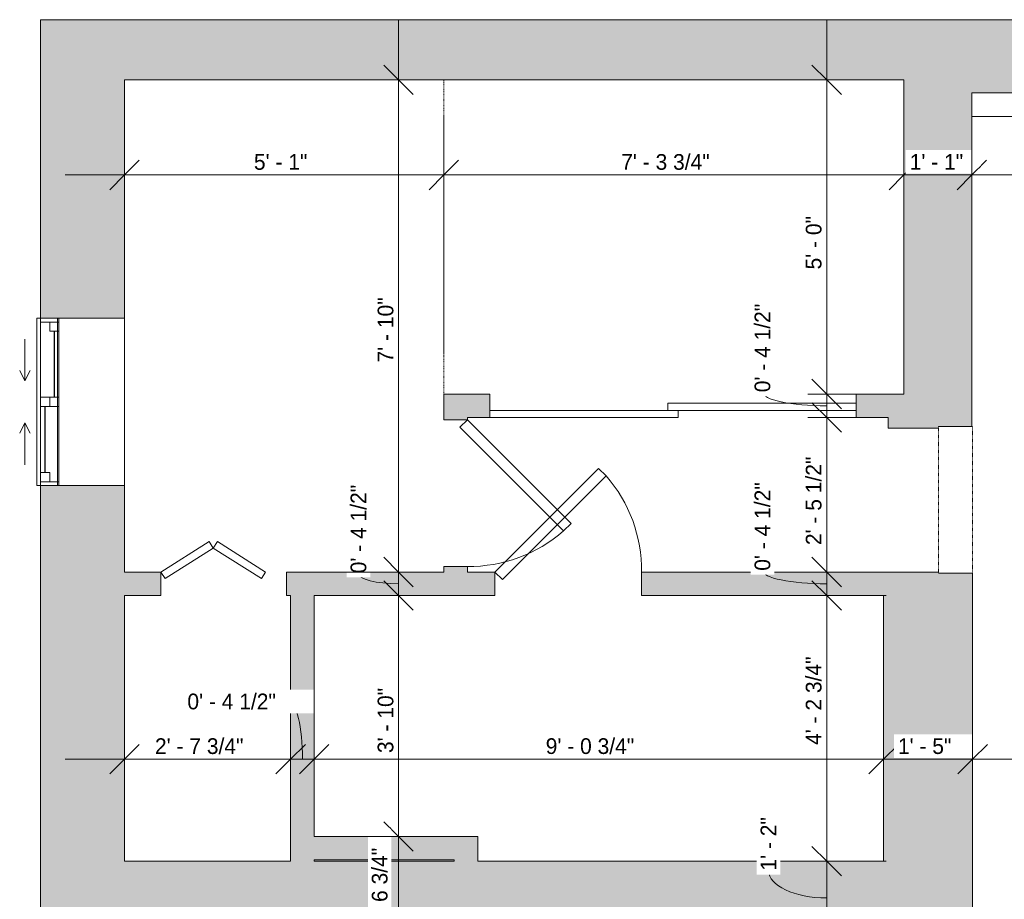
# Model space of a CAD drawing. Header units: inches. Extents: x -243 to 82, y -133 to 252.
# Tile 2 of 3: x -243 to -54, y 83 to 252. Entities that reach past the tile are written whole.
import ezdxf

# ---------------------------------------------------------------- set-up
doc = ezdxf.new("R2010")
doc.units = ezdxf.units.IN
doc.header["$MEASUREMENT"] = 0
doc.linetypes.add('Dash', pattern=[0.23622, 0.11811, -0.11811])
doc.linetypes.add('Overhead', pattern=[0.15625, 0.09375, -0.0625])
for name, color, linetype, lineweight in [('A-ANNO-DIMS', 211, 'Continuous', 9), ('A-ANNO-DIMS-96', 211, 'Continuous', 9), ('A-AREA', 32, 'Continuous', 9), ('A-DETL', 90, 'Continuous', 18), ('A-DETL-GENF', 92, 'Continuous', 9), ('A-DETL-MEDM', 33, 'Continuous', 9), ('A-DOOR', 31, 'Continuous', 9), ('A-GLAZ', 151, 'Continuous', 9), ('A-WALL', 90, 'Continuous', 9), ('A-WALL-PATT', 111, 'Continuous', 9)]:
    doc.layers.add(name, color=color, linetype=linetype, lineweight=lineweight)
doc.styles.add('Inter', font='txt', dxfattribs={"height": 3})
doc.dimstyles.new('Linear_-_1_32__Inter__Imperial__SMALL', dxfattribs={"dimscale": 12, "dimtxt": 3.974399, "dimasz": 0.46875, "dimexe": 0.944882, "dimexo": 0.629921, "dimgap": 0, "dimtad": 1, "dimrnd": 0.25, "dimzin": 1, "dimdsep": 46, "dimlunit": 4, "dimtxsty": 'Inter', "dimblk1": 'OBLIQUE', "dimblk2": 'OBLIQUE', "dimsah": 1, "dimcen": 0.09, "dimdle": 0.944882, "dimazin": 0, "dimtfac": 1, "dimtdec": 4, "dimtix": 1, "dimtmove": 0, "dimatfit": 3, "dimfxl": 1, "dimtvp": 1, "dimtfill": 1, "dimfrac": 2, "dimtolj": 1, "dimtzin": 0, "dimarcsym": 2})
doc.dimstyles.new('Linear_-_1_32__Inter__Imperial__SMALL_1', dxfattribs={"dimscale": 12, "dimtxt": 3.974399, "dimasz": 0.46875, "dimexe": 0.944882, "dimexo": 0.629921, "dimgap": 0, "dimtad": 1, "dimrnd": 0.25, "dimzin": 1, "dimdsep": 46, "dimlunit": 4, "dimtxsty": 'Inter', "dimblk1": 'OBLIQUE', "dimblk2": 'OBLIQUE', "dimsah": 1, "dimcen": 0.09, "dimdle": 0.944882, "dimazin": 0, "dimtfac": 1, "dimtdec": 4, "dimtix": 1, "dimtmove": 1, "dimatfit": 3, "dimfxl": 1, "dimtvp": 1, "dimtfill": 1, "dimfrac": 2, "dimtolj": 1, "dimtzin": 0, "dimarcsym": 2})
doc.dimstyles.new('Linear_-_1_32__Inter__Imperial__SMALL_2', dxfattribs={"dimscale": 12, "dimtxt": 3.974399, "dimasz": 0.46875, "dimexe": 0.944882, "dimexo": 0.629921, "dimgap": 0, "dimtad": 1, "dimrnd": 0.25, "dimzin": 1, "dimdsep": 46, "dimlunit": 4, "dimtxsty": 'Inter', "dimblk1": 'OBLIQUE', "dimblk2": 'OBLIQUE', "dimsah": 1, "dimcen": 0.09, "dimdle": 0.944882, "dimazin": 0, "dimtfac": 1, "dimtdec": 4, "dimtix": 1, "dimtmove": 2, "dimatfit": 3, "dimfxl": 1, "dimtvp": 1, "dimtfill": 1, "dimfrac": 2, "dimtolj": 1, "dimtzin": 0, "dimarcsym": 2})

# ---------------------------------------------------------------- blocks, each defined once
blk = doc.blocks.new('Planitar - Single Door_Flush Panel - 2_-4_ x 6_-8_ _45-3089646-101_1 - Basement DIM')
at = {"layer": 'A-DOOR', "lineweight": 18}
for p, q in [((12.58, -0.83), (-7.22, -20.63)), ((14, -2.25), (12.58, -0.83)), ((14, -2.25), (-5.8, -22.05)), ((-5.8, -22.05), (-7.22, -20.63))]:
    blk.add_line(p, q, dxfattribs=at)
at = {"layer": 'A-DOOR'}
blk.add_arc((13.46, -2.55), 27.46, 179.3828, 221.1649, dxfattribs=at)
blk = doc.blocks.new('Planitar - Double Sliding Door_Flush Panel - 5_-10_ x 6_-8_-3194229-101_1 - Basement DIM')
at = {"layer": 'A-DOOR', "lineweight": 18}
for p, q in [((-1, 0.63), (35, 0.63)), ((-1, -0.75), (-1, 0.63)), ((35, 0.63), (35, -0.75)), ((-35, -0.75), (1, -0.75)), ((-35, -2.12), (-35, -0.75)), ((35, -0.75), (-1, -0.75)), ((1, -0.75), (1, -2.12)), ((1, -2.12), (-35, -2.12))]:
    blk.add_line(p, q, dxfattribs=at)
blk = doc.blocks.new('Planitar - Fold Door - 2_-0_ x 6_-8_-3088876-101_1 - Basement DIM')
at = {"layer": 'A-DOOR', "lineweight": 18}
for p, q in [((-7.19, -0.98), (-8, -2.25)), ((2, -6.82), (-7.19, -0.98)), ((2, -6.82), (11.19, -0.98)), ((11.19, -0.98), (12, -2.25)), ((-8, -2.25), (1.2, -8.09)), ((12, -2.25), (2.8, -8.09)), ((1.2, -8.09), (2, -6.82)), ((2.8, -8.09), (2, -6.82))]:
    blk.add_line(p, q, dxfattribs=at)
blk = doc.blocks.new('Planitar - Opening - 2_-4_ x 6_-8_-3089504-101_1 - Basement DIM')
at = {"layer": 'A-DETL-GENF', "linetype": 'Overhead'}
for p, q in [((13.68, 3.25), (-14.32, 3.25)), ((-14.32, -3.25), (13.68, -3.25))]:
    blk.add_line(p, q, dxfattribs=at)
at = {"layer": 'A-DETL-MEDM'}
for p, q in [((-14.32, 3.25), (-14.32, -3.25)), ((13.68, -3.25), (13.68, 3.25))]:
    blk.add_line(p, q, dxfattribs=at)
blk = doc.blocks.new('Planitar-Sliding-Double - 60_ x 48_-3165652-101_1 - Basement DIM')
at = {"layer": 'A-GLAZ'}
for p, q in [((-16, 4.6), (-16, 8.6)), ((-16, 8.6), (16, 8.6)), ((16, 4.6), (16, 8.6)), ((16, 4.6), (-16, 4.6)), ((-16, 4.6), (-16, -8.15)), ((16, 4.6), (-16, 4.6)), ((16, -8.15), (16, 4.6)), ((-16, -8.15), (16, -8.15))]:
    blk.add_line(p, q, dxfattribs=at)
blk = doc.blocks.new('Plan-Double-Sliding - Plan-Double-Sliding-3157604-101_1 - Basement DIM')
at = {"layer": 'A-GLAZ'}
for p, q in [((-4, 3.34375), (-6, 4.34375)), ((4, 3.34375), (6, 4.34375)), ((-4, 3.34375), (-12, 3.34375)), ((-4, 3.34375), (-6, 2.34375)), ((4, 3.34375), (6, 2.34375)), ((4, 3.34375), (12, 3.34375)), ((16, 0.34375), (-16, 0.34375)), ((-13.5, 0.34375), (-0.875, 0.34375)), ((0.875, 0.34375), (15.25, 0.34375)), ((-15.25, -3.15625), (-0.875, -3.15625)), ((0.875, -3.15625), (13.5, -3.15625)), ((-16, -15.65625), (16, -15.65625))]:
    blk.add_line(p, q, dxfattribs=at)
at = {"layer": 'A-GLAZ', "lineweight": 18}
for p, q in [((-16, 0.34375), (-16, -15.65625)), ((-16, 0.34375), (-13.5, 0.34375)), ((-15.25, 0.34375), (-15.25, -3.15625)), ((-13.5, 0.34375), (-13.5, -1.40625)), ((-0.875, -3.15625), (-0.875, 0.34375)), ((-0.875, 0.34375), (0.875, 0.34375)), ((0.875, 0.34375), (0.875, -3.15625)), ((15.25, 0.34375), (16, 0.34375)), ((15.25, 0.34375), (15.25, -3.15625)), ((16, -15.65625), (16, 0.34375)), ((-13.5, -1.40625), (-15.25, -1.40625)), ((0.875, -1.40625), (-0.875, -1.40625)), ((13.5, -1.40625), (13.5, -3.15625)), ((15.25, -1.40625), (13.5, -1.40625)), ((-16, -3.15625), (-15.25, -3.15625)), ((-0.875, -3.15625), (0.875, -3.15625)), ((13.5, -3.15625), (16, -3.15625))]:
    blk.add_line(p, q, dxfattribs=at)
at = {"layer": 'A-GLAZ', "lineweight": 25}
for p, q in [((-13.5, -0.53125), (-0.875, -0.53125)), ((0.875, -2.28125), (13.5, -2.28125))]:
    blk.add_line(p, q, dxfattribs=at)
blk = doc.blocks.new('DIMBLOCK1-101_1 - Basement DIM')
at = {"layer": 'A-ANNO-DIMS-96'}
for p, q in [((-88.41, 251.34), (-88.41, 180)), ((-92, 240), (-77.08, 240)), ((-88.41, 240), (-92, 240)), ((-92, 180), (-77.08, 180)), ((-88.41, 180), (-92, 180))]:
    blk.add_line(p, q, dxfattribs=at)
at = {"layer": 'A-ANNO-DIMS-96', "lineweight": 35}
for p, q in [((-88.41, 240), (-91.23, 242.81)), ((-88.41, 240), (-85.6, 237.19)), ((-88.41, 180), (-91.23, 182.81)), ((-88.41, 180), (-85.6, 177.19))]:
    blk.add_line(p, q, dxfattribs=at)
at = {"layer": 'A-ANNO-DIMS-96', "color": 0, "insert": (-92.41, 203.79), "char_height": 3, "width": 14.904, "attachment_point": 1, "rotation": 90, "line_spacing_factor": 0.9936, "style": 'Inter', "bg_fill": 3, "box_fill_scale": 1.25, "bg_fill_color": 256, "bg_fill_true_color": 13158600, "bg_fill_transparency": 0}
blk.add_mtext('5\' - 0"', dxfattribs=at)
blk = doc.blocks.new('_Oblique')
at = {"color": 0, "linetype": 'ByBlock', "lineweight": -2}
blk.add_line((-0.5, -0.5), (0.5, 0.5), dxfattribs=at)
blk = doc.blocks.new('DIMBLOCK2-101_1 - Basement DIM')
at = {"layer": 'A-ANNO-DIMS-96', "lineweight": 35}
for p, q in [((-88.41, 180), (-91.23, 182.81)), ((-88.41, 180), (-85.6, 177.19)), ((-88.41, 175.5), (-91.23, 178.31)), ((-88.41, 175.5), (-85.6, 172.69))]:
    blk.add_line(p, q, dxfattribs=at)
at = {"layer": 'A-ANNO-DIMS-96'}
for p, q in [((-92, 180), (-77.08, 180)), ((-88.41, 180), (-92, 180)), ((-88.41, 180), (-88.41, 175.5)), ((-92, 175.5), (-77.08, 175.5)), ((-88.41, 175.5), (-92, 175.5))]:
    blk.add_line(p, q, dxfattribs=at)
blk.add_ellipse((-88.41, 180.33), major_axis=(-12.27, 0), ratio=0.210742, start_param=0, end_param=1.570796, dxfattribs=at)
at = {"layer": 'A-ANNO-DIMS-96', "color": 0, "insert": (-102.19, 180.33), "char_height": 3, "width": 23.3695, "attachment_point": 1, "rotation": 90, "line_spacing_factor": 0.9936, "style": 'Inter', "bg_fill": 3, "box_fill_scale": 1.25, "bg_fill_color": 256, "bg_fill_true_color": 13158600, "bg_fill_transparency": 0}
blk.add_mtext('0\' - 4 1/2"', dxfattribs=at)
blk = doc.blocks.new('DIMBLOCK3-101_1 - Basement DIM')
at = {"layer": 'A-ANNO-DIMS-96', "lineweight": 35}
for p, q in [((-88.41, 175.5), (-91.23, 178.31)), ((-88.41, 175.5), (-85.6, 172.69)), ((-88.41, 146), (-91.23, 148.81)), ((-88.41, 146), (-85.6, 143.19))]:
    blk.add_line(p, q, dxfattribs=at)
at = {"layer": 'A-ANNO-DIMS-96'}
for p, q in [((-92, 175.5), (-77.08, 175.5)), ((-88.41, 175.5), (-92, 175.5)), ((-88.41, 175.5), (-88.41, 146)), ((-92, 146), (-77.08, 146)), ((-88.41, 146), (-92, 146))]:
    blk.add_line(p, q, dxfattribs=at)
at = {"layer": 'A-ANNO-DIMS-96', "color": 0, "insert": (-92.41, 151.14), "char_height": 3, "width": 23.0714, "attachment_point": 1, "rotation": 90, "line_spacing_factor": 0.9936, "style": 'Inter', "bg_fill": 3, "box_fill_scale": 1.25, "bg_fill_color": 256, "bg_fill_true_color": 13158600, "bg_fill_transparency": 0}
blk.add_mtext('2\' - 5 1/2"', dxfattribs=at)
blk = doc.blocks.new('DIMBLOCK4-101_1 - Basement DIM')
at = {"layer": 'A-ANNO-DIMS-96', "lineweight": 35}
for p, q in [((-88.41, 146), (-91.23, 148.81)), ((-88.41, 146), (-85.6, 143.19)), ((-88.41, 141.5), (-91.23, 144.31)), ((-88.41, 141.5), (-85.6, 138.69))]:
    blk.add_line(p, q, dxfattribs=at)
at = {"layer": 'A-ANNO-DIMS-96'}
for p, q in [((-92, 146), (-77.08, 146)), ((-88.41, 146), (-92, 146)), ((-88.41, 146), (-88.41, 141.5)), ((-92, 141.5), (-77.08, 141.5)), ((-88.41, 141.5), (-92, 141.5))]:
    blk.add_line(p, q, dxfattribs=at)
blk.add_ellipse((-88.41, 146.24), major_axis=(-12.27, 0), ratio=0.202805, start_param=0, end_param=1.570796, dxfattribs=at)
at = {"layer": 'A-ANNO-DIMS-96', "color": 0, "insert": (-102.19, 146.24), "char_height": 3, "width": 23.3695, "attachment_point": 1, "rotation": 90, "line_spacing_factor": 0.9936, "style": 'Inter', "bg_fill": 3, "box_fill_scale": 1.25, "bg_fill_color": 256, "bg_fill_true_color": 13158600, "bg_fill_transparency": 0}
blk.add_mtext('0\' - 4 1/2"', dxfattribs=at)
blk = doc.blocks.new('DIMBLOCK5-101_1 - Basement DIM')
at = {"layer": 'A-ANNO-DIMS-96', "lineweight": 35}
for p, q in [((-88.41, 141.5), (-91.23, 144.31)), ((-88.41, 141.5), (-85.6, 138.69)), ((-88.41, 90.75), (-91.23, 93.56)), ((-88.41, 90.75), (-85.6, 87.94))]:
    blk.add_line(p, q, dxfattribs=at)
at = {"layer": 'A-ANNO-DIMS-96'}
for p, q in [((-92, 141.5), (-77.08, 141.5)), ((-88.41, 141.5), (-92, 141.5)), ((-88.41, 141.5), (-88.41, 90.75)), ((-92, 90.75), (-77.08, 90.75)), ((-88.41, 90.75), (-92, 90.75))]:
    blk.add_line(p, q, dxfattribs=at)
at = {"layer": 'A-ANNO-DIMS-96', "color": 0, "insert": (-92.41, 112.96), "char_height": 3, "width": 24.5022, "attachment_point": 1, "rotation": 90, "line_spacing_factor": 0.9936, "style": 'Inter', "bg_fill": 3, "box_fill_scale": 1.25, "bg_fill_color": 256, "bg_fill_true_color": 13158600, "bg_fill_transparency": 0}
blk.add_mtext('4\' - 2 3/4"', dxfattribs=at)
blk = doc.blocks.new('DIMBLOCK6-101_1 - Basement DIM')
at = {"layer": 'A-ANNO-DIMS-96', "lineweight": 35}
for p, q in [((-88.41, 90.75), (-91.23, 93.56)), ((-88.41, 90.75), (-85.6, 87.94)), ((-88.41, 76.75), (-91.23, 79.56)), ((-88.41, 76.75), (-85.6, 73.94))]:
    blk.add_line(p, q, dxfattribs=at)
at = {"layer": 'A-ANNO-DIMS-96'}
for p, q in [((-92, 90.75), (-77.08, 90.75)), ((-88.41, 90.75), (-92, 90.75)), ((-88.41, 90.75), (-88.41, 76.75)), ((-92, 76.75), (-77.08, 76.75)), ((-88.41, 76.75), (-92, 76.75))]:
    blk.add_line(p, q, dxfattribs=at)
blk.add_ellipse((-88.41, 88.96), major_axis=(-11.11, 0), ratio=0.469087, start_param=0, end_param=1.570796, dxfattribs=at)
at = {"layer": 'A-ANNO-DIMS-96', "color": 0, "insert": (-101.04, 88.96), "char_height": 3, "width": 13.8905, "attachment_point": 1, "rotation": 90, "line_spacing_factor": 0.9936, "style": 'Inter', "bg_fill": 3, "box_fill_scale": 1.25, "bg_fill_color": 256, "bg_fill_true_color": 13158600, "bg_fill_transparency": 0}
blk.add_mtext('1\' - 2"', dxfattribs=at)
blk = doc.blocks.new('DIMBLOCK11-101_1 - Basement DIM')
at = {"layer": 'A-ANNO-DIMS-96', "lineweight": 35}
for p, q in [((-170.19, 95.5), (-173, 98.31)), ((-170.19, 95.5), (-167.37, 92.69)), ((-170.19, 76.75), (-173, 79.56)), ((-170.19, 76.75), (-167.37, 73.94))]:
    blk.add_line(p, q, dxfattribs=at)
at = {"layer": 'A-ANNO-DIMS-96'}
for p, q in [((-166.6, 95.5), (-181.52, 95.5)), ((-170.19, 76.75), (-170.19, 95.5)), ((-170.19, 95.5), (-166.6, 95.5)), ((-166.6, 76.75), (-181.52, 76.75)), ((-170.19, 76.75), (-166.6, 76.75))]:
    blk.add_line(p, q, dxfattribs=at)
at = {"layer": 'A-ANNO-DIMS-96', "color": 0, "insert": (-175.3, 76.41), "char_height": 3, "width": 23.3099, "attachment_point": 1, "rotation": 90, "line_spacing_factor": 0.9936, "style": 'Inter', "bg_fill": 3, "box_fill_scale": 1.25, "bg_fill_color": 256, "bg_fill_true_color": 13158600, "bg_fill_transparency": 0}
blk.add_mtext('1\' - 6 3/4"', dxfattribs=at)
blk = doc.blocks.new('DIMBLOCK12-101_1 - Basement DIM')
at = {"layer": 'A-ANNO-DIMS-96', "lineweight": 35}
for p, q in [((-170.19, 141.5), (-173, 144.31)), ((-170.19, 141.5), (-167.37, 138.69)), ((-170.19, 95.5), (-173, 98.31)), ((-170.19, 95.5), (-167.37, 92.69))]:
    blk.add_line(p, q, dxfattribs=at)
at = {"layer": 'A-ANNO-DIMS-96'}
for p, q in [((-166.6, 141.5), (-181.52, 141.5)), ((-170.19, 95.5), (-170.19, 141.5)), ((-170.19, 141.5), (-166.6, 141.5)), ((-166.6, 95.5), (-181.52, 95.5)), ((-170.19, 95.5), (-166.6, 95.5))]:
    blk.add_line(p, q, dxfattribs=at)
at = {"layer": 'A-ANNO-DIMS-96', "color": 0, "insert": (-174.18, 111.42), "char_height": 3, "width": 16.9906, "attachment_point": 1, "rotation": 90, "line_spacing_factor": 0.9936, "style": 'Inter', "bg_fill": 3, "box_fill_scale": 1.25, "bg_fill_color": 256, "bg_fill_true_color": 13158600, "bg_fill_transparency": 0}
blk.add_mtext('3\' - 10"', dxfattribs=at)
blk = doc.blocks.new('DIMBLOCK13-101_1 - Basement DIM')
at = {"layer": 'A-ANNO-DIMS-96', "lineweight": 35}
for p, q in [((-170.19, 146), (-173, 148.81)), ((-170.19, 146), (-167.37, 143.19)), ((-170.19, 141.5), (-173, 144.31)), ((-170.19, 141.5), (-167.37, 138.69))]:
    blk.add_line(p, q, dxfattribs=at)
at = {"layer": 'A-ANNO-DIMS-96'}
for p, q in [((-166.6, 146), (-181.52, 146)), ((-170.19, 141.5), (-170.19, 146)), ((-170.19, 146), (-166.6, 146)), ((-166.6, 141.5), (-181.52, 141.5)), ((-170.19, 141.5), (-166.6, 141.5))]:
    blk.add_line(p, q, dxfattribs=at)
blk.add_ellipse((-170.19, 145.75), major_axis=(-7.65, 0), ratio=0.26176, start_param=0, end_param=1.570796, dxfattribs=at)
at = {"layer": 'A-ANNO-DIMS-96', "color": 0, "insert": (-179.35, 145.75), "char_height": 3, "width": 23.3695, "attachment_point": 1, "rotation": 90, "line_spacing_factor": 0.9936, "style": 'Inter', "bg_fill": 3, "box_fill_scale": 1.25, "bg_fill_color": 256, "bg_fill_true_color": 13158600, "bg_fill_transparency": 0}
blk.add_mtext('0\' - 4 1/2"', dxfattribs=at)
blk = doc.blocks.new('DIMBLOCK14-101_1 - Basement DIM')
at = {"layer": 'A-ANNO-DIMS-96'}
for p, q in [((-170.19, 146), (-170.19, 251.34)), ((-166.6, 240), (-181.52, 240)), ((-170.19, 240), (-166.6, 240)), ((-166.6, 146), (-181.52, 146)), ((-170.19, 146), (-166.6, 146))]:
    blk.add_line(p, q, dxfattribs=at)
at = {"layer": 'A-ANNO-DIMS-96', "lineweight": 35}
for p, q in [((-170.19, 240), (-173, 242.81)), ((-170.19, 240), (-167.37, 237.19)), ((-170.19, 146), (-173, 148.81)), ((-170.19, 146), (-167.37, 143.19))]:
    blk.add_line(p, q, dxfattribs=at)
at = {"layer": 'A-ANNO-DIMS-96', "color": 0, "insert": (-174.18, 186.02), "char_height": 3, "width": 16.7521, "attachment_point": 1, "rotation": 90, "line_spacing_factor": 0.9936, "style": 'Inter', "bg_fill": 3, "box_fill_scale": 1.25, "bg_fill_color": 256, "bg_fill_true_color": 13158600, "bg_fill_transparency": 0}
blk.add_mtext('7\' - 10"', dxfattribs=at)
blk = doc.blocks.new('DIMBLOCK15-101_1 - Basement DIM')
at = {"layer": 'A-ANNO-DIMS-96'}
for p, q in [((-222.55, 106.67), (-222.55, 121.59)), ((-190.8, 106.67), (-190.8, 121.59)), ((-233.89, 110.25), (-190.8, 110.25)), ((-222.55, 110.25), (-222.55, 106.67)), ((-190.8, 110.25), (-190.8, 106.67))]:
    blk.add_line(p, q, dxfattribs=at)
at = {"layer": 'A-ANNO-DIMS-96', "lineweight": 35}
for p, q in [((-222.55, 110.25), (-219.73, 113.06)), ((-190.8, 110.25), (-187.98, 113.06)), ((-222.55, 110.25), (-225.36, 107.44)), ((-190.8, 110.25), (-193.61, 107.44))]:
    blk.add_line(p, q, dxfattribs=at)
at = {"layer": 'A-ANNO-DIMS-96', "color": 0, "insert": (-216.71, 114.24), "char_height": 3, "width": 24.0849, "attachment_point": 1, "line_spacing_factor": 0.9936, "style": 'Inter', "bg_fill": 3, "box_fill_scale": 1.25, "bg_fill_color": 256, "bg_fill_true_color": 13158600, "bg_fill_transparency": 0}
blk.add_mtext('2\' - 7 3/4"', dxfattribs=at)
blk = doc.blocks.new('DIMBLOCK16-101_1 - Basement DIM')
at = {"layer": 'A-ANNO-DIMS-96'}
for p, q in [((-190.8, 106.67), (-190.8, 121.59)), ((-186.3, 106.67), (-186.3, 121.59)), ((-190.8, 110.25), (-186.3, 110.25)), ((-190.8, 110.25), (-190.8, 106.67)), ((-186.3, 110.25), (-186.3, 106.67))]:
    blk.add_line(p, q, dxfattribs=at)
at = {"layer": 'A-ANNO-DIMS-96', "lineweight": 35}
for p, q in [((-190.8, 110.25), (-187.98, 113.06)), ((-186.3, 110.25), (-183.48, 113.06)), ((-190.8, 110.25), (-193.61, 107.44)), ((-186.3, 110.25), (-189.11, 107.44))]:
    blk.add_line(p, q, dxfattribs=at)
at = {"layer": 'A-ANNO-DIMS-96'}
blk.add_ellipse((-191.05, 110.25), major_axis=(0, 11.01), ratio=0.227128, start_param=4.712389, end_param=6.283185, dxfattribs=at)
at = {"layer": 'A-ANNO-DIMS-96', "color": 0, "insert": (-210.52, 122.77), "char_height": 3, "width": 23.3695, "attachment_point": 1, "line_spacing_factor": 0.9936, "style": 'Inter', "bg_fill": 3, "box_fill_scale": 1.25, "bg_fill_color": 256, "bg_fill_true_color": 13158600, "bg_fill_transparency": 0}
blk.add_mtext('0\' - 4 1/2"', dxfattribs=at)
blk = doc.blocks.new('DIMBLOCK17-101_1 - Basement DIM')
at = {"layer": 'A-ANNO-DIMS-96'}
for p, q in [((-186.3, 106.67), (-186.3, 121.59)), ((-77.55, 106.67), (-77.55, 121.59)), ((-186.3, 110.25), (-77.55, 110.25)), ((-186.3, 110.25), (-186.3, 106.67)), ((-77.55, 110.25), (-77.55, 106.67))]:
    blk.add_line(p, q, dxfattribs=at)
at = {"layer": 'A-ANNO-DIMS-96', "lineweight": 35}
for p, q in [((-186.3, 110.25), (-183.48, 113.06)), ((-77.55, 110.25), (-74.73, 113.06)), ((-186.3, 110.25), (-189.11, 107.44)), ((-77.55, 110.25), (-80.36, 107.44))]:
    blk.add_line(p, q, dxfattribs=at)
at = {"layer": 'A-ANNO-DIMS-96', "color": 0, "insert": (-142.08, 114.24), "char_height": 3, "width": 24.3829, "attachment_point": 1, "line_spacing_factor": 0.9936, "style": 'Inter', "bg_fill": 3, "box_fill_scale": 1.25, "bg_fill_color": 256, "bg_fill_true_color": 13158600, "bg_fill_transparency": 0}
blk.add_mtext('9\' - 0 3/4"', dxfattribs=at)
blk = doc.blocks.new('DIMBLOCK18-101_1 - Basement DIM')
at = {"layer": 'A-ANNO-DIMS-96'}
for p, q in [((-77.55, 106.67), (-77.55, 121.59)), ((-60.55, 106.67), (-60.55, 121.59)), ((-77.55, 110.25), (-60.55, 110.25)), ((-77.55, 110.25), (-77.55, 106.67)), ((-60.55, 110.25), (-60.55, 106.67))]:
    blk.add_line(p, q, dxfattribs=at)
at = {"layer": 'A-ANNO-DIMS-96', "lineweight": 35}
for p, q in [((-77.55, 110.25), (-74.73, 113.06)), ((-60.55, 110.25), (-57.73, 113.06)), ((-77.55, 110.25), (-80.36, 107.44)), ((-60.55, 110.25), (-63.36, 107.44))]:
    blk.add_line(p, q, dxfattribs=at)
at = {"layer": 'A-ANNO-DIMS-96', "color": 0, "insert": (-74.81, 114.24), "char_height": 3, "width": 13.8309, "attachment_point": 1, "line_spacing_factor": 0.9936, "style": 'Inter', "bg_fill": 3, "box_fill_scale": 1.25, "bg_fill_color": 256, "bg_fill_true_color": 13158600, "bg_fill_transparency": 0}
blk.add_mtext('1\' - 5"', dxfattribs=at)
blk = doc.blocks.new('DIMBLOCK19-101_1 - Basement DIM')
at = {"layer": 'A-ANNO-DIMS-96'}
for p, q in [((-60.55, 106.67), (-60.55, 121.59)), ((30.7, 111.35), (30.7, 98.91)), ((30.7, 110.25), (30.7, 111.35)), ((-60.55, 110.25), (30.7, 110.25)), ((-60.55, 110.25), (-60.55, 106.67))]:
    blk.add_line(p, q, dxfattribs=at)
at = {"layer": 'A-ANNO-DIMS-96', "lineweight": 35}
for p, q in [((-60.55, 110.25), (-57.73, 113.06)), ((30.7, 110.25), (33.52, 113.06)), ((-60.55, 110.25), (-63.36, 107.44)), ((30.7, 110.25), (27.89, 107.44))]:
    blk.add_line(p, q, dxfattribs=at)
at = {"layer": 'A-ANNO-DIMS-96', "color": 0, "insert": (-24.44, 114.24), "char_height": 3, "width": 22.8329, "attachment_point": 1, "line_spacing_factor": 0.9936, "style": 'Inter', "bg_fill": 3, "box_fill_scale": 1.25, "bg_fill_color": 256, "bg_fill_true_color": 13158600, "bg_fill_transparency": 0}
blk.add_mtext('7\' - 7 1/4"', dxfattribs=at)
blk = doc.blocks.new('DIMBLOCK25-101_1 - Basement DIM')
at = {"layer": 'A-ANNO-DIMS-96'}
for p, q in [((-222.55, 218.26), (-222.55, 233.18)), ((-161.55, 187.56), (-161.55, 233.18)), ((-233.89, 221.84), (-161.55, 221.84)), ((-222.55, 221.84), (-222.55, 218.26)), ((-161.55, 221.84), (-161.55, 187.56))]:
    blk.add_line(p, q, dxfattribs=at)
at = {"layer": 'A-ANNO-DIMS-96', "lineweight": 35}
for p, q in [((-222.55, 221.84), (-219.73, 224.65)), ((-161.55, 221.84), (-158.73, 224.65)), ((-222.55, 221.84), (-225.36, 219.03)), ((-161.55, 221.84), (-164.36, 219.03))]:
    blk.add_line(p, q, dxfattribs=at)
at = {"layer": 'A-ANNO-DIMS-96', "color": 0, "insert": (-197.81, 225.83), "char_height": 3, "width": 13.8309, "attachment_point": 1, "line_spacing_factor": 0.9936, "style": 'Inter', "bg_fill": 3, "box_fill_scale": 1.25, "bg_fill_color": 256, "bg_fill_true_color": 13158600, "bg_fill_transparency": 0}
blk.add_mtext('5\' - 1"', dxfattribs=at)
blk = doc.blocks.new('DIMBLOCK26-101_1 - Basement DIM')
at = {"layer": 'A-ANNO-DIMS-96'}
for p, q in [((-161.55, 187.56), (-161.55, 233.18)), ((-73.7, 218.26), (-73.7, 233.18)), ((-161.55, 221.84), (-73.7, 221.84)), ((-161.55, 221.84), (-161.55, 187.56)), ((-73.7, 221.84), (-73.7, 218.26))]:
    blk.add_line(p, q, dxfattribs=at)
at = {"layer": 'A-ANNO-DIMS-96', "lineweight": 35}
for p, q in [((-161.55, 221.84), (-158.73, 224.65)), ((-73.7, 221.84), (-70.88, 224.65)), ((-161.55, 221.84), (-164.36, 219.03)), ((-73.7, 221.84), (-76.51, 219.03))]:
    blk.add_line(p, q, dxfattribs=at)
at = {"layer": 'A-ANNO-DIMS-96', "color": 0, "insert": (-127.66, 225.83), "char_height": 3, "width": 24.0849, "attachment_point": 1, "line_spacing_factor": 0.9936, "style": 'Inter', "bg_fill": 3, "box_fill_scale": 1.25, "bg_fill_color": 256, "bg_fill_true_color": 13158600, "bg_fill_transparency": 0}
blk.add_mtext('7\' - 3 3/4"', dxfattribs=at)
blk = doc.blocks.new('DIMBLOCK27-101_1 - Basement DIM')
at = {"layer": 'A-ANNO-DIMS-96'}
for p, q in [((-73.7, 218.26), (-73.7, 233.18)), ((-60.7, 218.26), (-60.7, 233.18)), ((-73.7, 221.84), (-60.7, 221.84)), ((-73.7, 221.84), (-73.7, 218.26)), ((-60.7, 221.84), (-60.7, 218.26))]:
    blk.add_line(p, q, dxfattribs=at)
at = {"layer": 'A-ANNO-DIMS-96', "lineweight": 35}
for p, q in [((-73.7, 221.84), (-70.88, 224.65)), ((-60.7, 221.84), (-57.88, 224.65)), ((-73.7, 221.84), (-76.51, 219.03)), ((-60.7, 221.84), (-63.51, 219.03))]:
    blk.add_line(p, q, dxfattribs=at)
at = {"layer": 'A-ANNO-DIMS-96', "color": 0, "insert": (-72.56, 225.83), "char_height": 3, "width": 12.8771, "attachment_point": 1, "line_spacing_factor": 0.9936, "style": 'Inter', "bg_fill": 3, "box_fill_scale": 1.25, "bg_fill_color": 256, "bg_fill_true_color": 13158600, "bg_fill_transparency": 0}
blk.add_mtext('1\' - 1"', dxfattribs=at)
blk = doc.blocks.new('DIMBLOCK28-101_1 - Basement DIM')
at = {"layer": 'A-ANNO-DIMS-96'}
for p, q in [((-60.7, 218.26), (-60.7, 233.18)), ((61.95, 218.26), (61.95, 233.18)), ((-60.7, 221.84), (73.29, 221.84)), ((-60.7, 221.84), (-60.7, 218.26)), ((61.95, 221.84), (61.95, 218.26))]:
    blk.add_line(p, q, dxfattribs=at)
at = {"layer": 'A-ANNO-DIMS-96', "lineweight": 35}
for p, q in [((-60.7, 221.84), (-57.88, 224.65)), ((61.95, 221.84), (64.77, 224.65)), ((-60.7, 221.84), (-63.51, 219.03)), ((61.95, 221.84), (59.14, 219.03))]:
    blk.add_line(p, q, dxfattribs=at)
at = {"layer": 'A-ANNO-DIMS-96', "color": 0, "insert": (-10.38, 225.83), "char_height": 3, "width": 26.4099, "attachment_point": 1, "line_spacing_factor": 0.9936, "style": 'Inter', "bg_fill": 3, "box_fill_scale": 1.25, "bg_fill_color": 256, "bg_fill_true_color": 13158600, "bg_fill_transparency": 0}
blk.add_mtext('10\' - 2 3/4"', dxfattribs=at)

msp = doc.modelspace()

# ---------------------------------------------------------------- hatches: boundary and pattern name
at = {"layer": 'A-WALL-PATT'}
for points in [[(-73.697, 240), (-73.697, 251.5), (-238.547, 251.5), (-238.547, 240), (-81.733, 240)], [(-60.697, 180), (-60.697, 251.5), (-73.697, 251.5), (-73.697, 180)], [(23.579, 237.5), (23.579, 251.5), (-60.697, 251.5), (-60.697, 237.5), (15.065, 237.5)], [(-67.047, 173.5), (-67.047, 173.805), (-60.697, 173.805), (-60.697, 180), (-76.697, 180), (-76.697, 173.5)], [(-60.547, 143.75), (-60.547, 145.805), (-67.047, 145.805), (-67.047, 143.75)], [(-77.547, 90.75), (-60.547, 90.75), (-60.547, 143.75), (-77.547, 143.75), (-77.547, 141.5)], [(-186.297, 90.75), (-186.297, 141.5), (-190.797, 141.5), (-190.797, 90.75)], [(-159.547, 91), (-159.547, 95.5), (-186.297, 95.5), (-186.297, 91), (-159.671, 91)], [(-155.047, 90.75), (-155.047, 95.5), (-159.547, 95.5), (-159.547, 90.75)], [(-60.547, 76.75), (-60.547, 90.75), (-226.547, 90.75), (-226.547, 76.75), (-78.547, 76.75)]]:
    msp.add_hatch(color=9, dxfattribs=at).paths.add_polyline_path(points, flags=0)
h = msp.add_hatch(color=9, dxfattribs=at)
h.paths.add_polyline_path([(-222.547, 90.75), (-222.547, 162.5), (-238.547, 162.5), (-238.547, 90.75), (-226.547, 90.75)], flags=0)
h.paths.add_polyline_path([(-235.297, 194.5), (-222.547, 194.5), (-222.547, 240), (-238.547, 240), (-238.547, 194.5)], flags=0)
h = msp.add_hatch(color=9, dxfattribs=at)
h.paths.add_polyline_path([(-161.547, 146), (-157.047, 146), (-157.047, 147.055), (-161.547, 147.055)], flags=0)
h.paths.add_polyline_path([(-157.047, 175.055), (-157.047, 180), (-161.547, 180), (-161.547, 175.055), (-159.671, 175.055)], flags=0)
h = msp.add_hatch(color=9, dxfattribs=at)
h.paths.add_polyline_path([(-82.766, 175.5), (-76.697, 175.5), (-76.697, 180), (-82.766, 180), (-82.766, 176.878)], flags=0)
h.paths.add_polyline_path([(-157.047, 175.5), (-152.766, 175.5), (-152.766, 180), (-157.047, 180), (-157.047, 176.878)], flags=0)
h = msp.add_hatch(color=9, dxfattribs=at)
h.paths.add_polyline_path([(-81.733, 141.5), (-77.547, 141.5), (-77.547, 143.75), (-67.047, 143.75), (-67.047, 146), (-123.766, 146), (-123.766, 141.5)], flags=0)
h.paths.add_polyline_path([(-151.766, 141.5), (-151.766, 146), (-191.569, 146), (-191.569, 141.5), (-159.671, 141.5)], flags=0)
h.paths.add_polyline_path([(-222.547, 141.5), (-215.569, 141.5), (-215.569, 146), (-222.547, 146)], flags=0)
h = msp.add_hatch(color=9, dxfattribs=at)
h.paths.add_polyline_path([(-238.547, -36.25), (-226.547, -36.25), (-226.547, 19.75), (-238.547, 19.75), (-238.547, -27.301)], flags=0)
h.paths.add_polyline_path([(-237.609, 53.75), (-226.547, 53.75), (-226.547, 90.75), (-238.547, 90.75), (-238.547, 53.75)], flags=0)

# ---------------------------------------------------------------- linework, layer by layer
at = {"layer": 'A-AREA', "linetype": 'Dash'}
msp.add_line((-161.516, 180), (-161.516, 240), dxfattribs=at)
at = {"layer": 'A-DETL'}
for p, q in [((-25.738, 237.5), (-60.71, 237.5)), ((-60.71, 237.5), (-60.71, 233)), ((-60.71, 233), (-25.738, 233))]:
    msp.add_line(p, q, dxfattribs=at)
at = {"layer": 'A-WALL'}
for p, q in [((77.953, 251.5), (-238.547, 251.5)), ((-238.547, 251.5), (-238.547, 194.5)), ((-222.547, 240), (-73.697, 240)), ((-222.547, 194.5), (-222.547, 240)), ((-73.697, 240), (-73.697, 180)), ((-60.697, 173.805), (-60.697, 233)), ((-152.766, 180), (-161.547, 180)), ((-161.547, 180), (-161.547, 175.055)), ((-152.766, 176.878), (-152.766, 180)), ((-73.697, 180), (-82.766, 180)), ((-82.766, 180), (-82.766, 178.256)), ((-82.766, 176.878), (-82.766, 175.5)), ((-161.547, 175.055), (-157.047, 175.055)), ((-157.047, 175.055), (-157.047, 175.5)), ((-157.047, 175.5), (-152.766, 175.5)), ((-82.766, 175.5), (-76.697, 175.5)), ((-76.697, 175.5), (-76.697, 173.5)), ((-76.697, 173.5), (-67.047, 173.5)), ((-238.547, 162.5), (-238.547, 53.75)), ((-222.547, 146), (-222.547, 162.5)), ((-157.047, 147.055), (-161.547, 147.055)), ((-161.547, 147.055), (-161.547, 146)), ((-157.047, 146), (-157.047, 147.055)), ((-215.569, 146), (-222.547, 146)), ((-215.569, 141.5), (-215.569, 146)), ((-161.547, 146), (-191.569, 146)), ((-191.569, 146), (-191.569, 141.5)), ((-151.766, 146), (-157.047, 146)), ((-151.766, 141.5), (-151.766, 146)), ((-67.047, 146), (-123.766, 146)), ((-123.766, 146), (-123.766, 141.5)), ((-60.547, 31.805), (-60.547, 145.805)), ((-222.547, 90.75), (-222.547, 141.5)), ((-222.547, 141.5), (-215.569, 141.5)), ((-191.569, 141.5), (-190.797, 141.5)), ((-190.797, 141.5), (-190.797, 90.75)), ((-186.297, 141.5), (-151.766, 141.5)), ((-186.297, 95.5), (-186.297, 141.5)), ((-123.766, 141.5), (-77.547, 141.5)), ((-77.547, 141.5), (-77.547, 90.75)), ((-155.047, 95.5), (-186.297, 95.5)), ((-155.047, 90.75), (-155.047, 95.5)), ((-190.797, 90.75), (-222.547, 90.75)), ((-186.297, 90.75), (-186.297, 91)), ((-186.297, 91), (-159.547, 91)), ((-159.547, 90.75), (-186.297, 90.75)), ((-159.547, 91), (-159.547, 90.75)), ((-77.547, 90.75), (-155.047, 90.75))]:
    msp.add_line(p, q, dxfattribs=at)

# ---------------------------------------------------------------- block references
at = {"layer": 'A-DOOR'}
msp.add_blockref('Planitar - Double Sliding Door_Flush Panel - 5_-10_ x 6_-8_-3194229-101_1 - Basement DIM', (-117.766, 177.625), dxfattribs=at)
for name, p, rotation in [('Planitar - Single Door_Flush Panel - 2_-4_ x 6_-8_ _45-3089646-101_1 - Basement DIM', (-159.297, 161.055), 89.9999999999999), ('Planitar - Opening - 2_-4_ x 6_-8_-3089504-101_1 - Basement DIM', (-63.797, 159.483), 269.9999999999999), ('Planitar - Single Door_Flush Panel - 2_-4_ x 6_-8_ _45-3089646-101_1 - Basement DIM', (-137.766, 143.75), 180), ('Planitar - Fold Door - 2_-0_ x 6_-8_-3088876-101_1 - Basement DIM', (-203.569, 143.75), 180)]:
    msp.add_blockref(name, p, dxfattribs=dict(at, rotation=rotation))
at = {"layer": 'A-GLAZ', "rotation": 89.99999999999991}
for name, p in [('Plan-Double-Sliding - Plan-Double-Sliding-3157604-101_1 - Basement DIM', (-238.203, 178.5)), ('Planitar-Sliding-Double - 60_ x 48_-3165652-101_1 - Basement DIM', (-230.697, 178.5))]:
    msp.add_blockref(name, p, dxfattribs=at)

# ---------------------------------------------------------------- next in the draw order: dimensions: what is measured, and where the dimension line sits
at = {"layer": 'A-ANNO-DIMS'}
dim = msp.add_linear_dim(base=(-88.415, 180), p1=(-84.437, 240), p2=(-84.437, 180), angle=90, dimstyle='Linear_-_1_32__Inter__Imperial__SMALL', override={"dimpost": '<>', "dimfxl": 60}, dxfattribs=at)
dim.commit()
dim.dimension.update_dxf_attribs({"geometry": 'DIMBLOCK1-101_1 - Basement DIM', "text_midpoint": (-89.955, 210)})
dim = msp.add_linear_dim(base=(-190.797, 110.248), p1=(-222.547, 114.225), p2=(-190.797, 114.225), dimstyle='Linear_-_1_32__Inter__Imperial__SMALL', override={"dimpost": '<>', "dimfxl": 31.75}, dxfattribs=at)
dim.commit()
dim.dimension.update_dxf_attribs({"geometry": 'DIMBLOCK15-101_1 - Basement DIM', "text_midpoint": (-206.672, 112.044)})
dim = msp.add_linear_dim(base=(-170.186, 95.5), p1=(-174.163, 76.75), p2=(-174.163, 95.5), angle=90, dimstyle='Linear_-_1_32__Inter__Imperial__SMALL_2', override={"dimpost": '<>', "dimfxl": 18.75}, dxfattribs=at)
dim.commit()
dim.dimension.update_dxf_attribs({"geometry": 'DIMBLOCK11-101_1 - Basement DIM', "text_midpoint": (-173.298, 88.067), "dimtype": 160, "text_rotation": 90})

# ---------------------------------------------------------------- next in the draw order: dimensions: what is measured, and where the dimension line sits
dim = msp.add_linear_dim(base=(-88.415, 175.5), p1=(-84.437, 180), p2=(-84.437, 175.5), angle=90, dimstyle='Linear_-_1_32__Inter__Imperial__SMALL_1', override={"dimpost": '<>', "dimfxl": 4.5}, dxfattribs=at)
dim.commit()
dim.dimension.update_dxf_attribs({"geometry": 'DIMBLOCK2-101_1 - Basement DIM', "text_midpoint": (-100.19, 192.02), "dimtype": 160, "text_rotation": 90})
dim = msp.add_linear_dim(base=(-170.186, 141.5), p1=(-174.163, 95.5), p2=(-174.163, 141.5), angle=90, dimstyle='Linear_-_1_32__Inter__Imperial__SMALL', override={"dimpost": '<>', "dimfxl": 46}, dxfattribs=at)
dim.commit()
dim.dimension.update_dxf_attribs({"geometry": 'DIMBLOCK12-101_1 - Basement DIM', "text_midpoint": (-171.726, 118.5)})
dim = msp.add_linear_dim(base=(-186.297, 110.248), p1=(-190.797, 114.225), p2=(-186.297, 114.225), dimstyle='Linear_-_1_32__Inter__Imperial__SMALL_1', override={"dimpost": '<>', "dimfxl": 4.5}, dxfattribs=at)
dim.commit()
dim.dimension.update_dxf_attribs({"geometry": 'DIMBLOCK16-101_1 - Basement DIM', "text_midpoint": (-198.839, 120.771), "dimtype": 160})

# ---------------------------------------------------------------- next in the draw order: dimensions: what is measured, and where the dimension line sits
dim = msp.add_linear_dim(base=(-88.415, 146), p1=(-84.437, 175.5), p2=(-84.437, 146), angle=90, dimstyle='Linear_-_1_32__Inter__Imperial__SMALL', override={"dimpost": '<>', "dimfxl": 29.5}, dxfattribs=at)
dim.commit()
dim.dimension.update_dxf_attribs({"geometry": 'DIMBLOCK3-101_1 - Basement DIM', "text_midpoint": (-90.211, 160.75)})
dim = msp.add_linear_dim(base=(-170.186, 146), p1=(-174.163, 141.5), p2=(-174.163, 146), angle=90, dimstyle='Linear_-_1_32__Inter__Imperial__SMALL_1', override={"dimpost": '<>', "dimfxl": 4.5}, dxfattribs=at)
dim.commit()
dim.dimension.update_dxf_attribs({"geometry": 'DIMBLOCK13-101_1 - Basement DIM', "text_midpoint": (-177.349, 157.438), "dimtype": 160, "text_rotation": 90})

# ---------------------------------------------------------------- next in the draw order: dimensions: what is measured, and where the dimension line sits
dim = msp.add_linear_dim(base=(-170.186, 240), p1=(-174.163, 146), p2=(-174.163, 240), angle=90, dimstyle='Linear_-_1_32__Inter__Imperial__SMALL', override={"dimpost": '<>', "dimfxl": 94}, dxfattribs=at)
dim.commit()
dim.dimension.update_dxf_attribs({"geometry": 'DIMBLOCK14-101_1 - Basement DIM', "text_midpoint": (-171.726, 193)})
dim = msp.add_linear_dim(base=(-88.415, 141.5), p1=(-84.437, 146), p2=(-84.437, 141.5), angle=90, dimstyle='Linear_-_1_32__Inter__Imperial__SMALL_1', override={"dimpost": '<>', "dimfxl": 4.5}, dxfattribs=at)
dim.commit()
dim.dimension.update_dxf_attribs({"geometry": 'DIMBLOCK4-101_1 - Basement DIM', "text_midpoint": (-100.19, 157.922), "dimtype": 160, "text_rotation": 90})

# ---------------------------------------------------------------- next in the draw order: dimensions: what is measured, and where the dimension line sits
dim = msp.add_linear_dim(base=(-161.547, 221.838), p1=(-222.547, 225.816), p2=(-161.547, 180), dimstyle='Linear_-_1_32__Inter__Imperial__SMALL', override={"dimpost": '<>', "dimfxl": 76.289468}, dxfattribs=at)
dim.commit()
dim.dimension.update_dxf_attribs({"geometry": 'DIMBLOCK25-101_1 - Basement DIM', "text_midpoint": (-192.047, 223.358)})
dim = msp.add_linear_dim(base=(-88.415, 90.75), p1=(-84.437, 141.5), p2=(-84.437, 90.75), angle=90, dimstyle='Linear_-_1_32__Inter__Imperial__SMALL_2', override={"dimpost": '<>', "dimfxl": 50.75}, dxfattribs=at)
dim.commit()
dim.dimension.update_dxf_attribs({"geometry": 'DIMBLOCK5-101_1 - Basement DIM', "text_midpoint": (-90.409, 125.209), "dimtype": 160, "text_rotation": 90})

# ---------------------------------------------------------------- next in the draw order: dimensions: what is measured, and where the dimension line sits
for base, p1, p2, override, picture, middle in [((-73.697, 221.838), (-161.547, 180), (-73.697, 225.816), {"dimpost": '<>', "dimfxl": 99.079637}, 'DIMBLOCK26-101_1 - Basement DIM', (-117.622, 223.634)), ((-77.547, 110.248), (-186.297, 114.225), (-77.547, 114.225), {"dimpost": '<>', "dimfxl": 108.75}, 'DIMBLOCK17-101_1 - Basement DIM', (-131.922, 112.044))]:
    dim = msp.add_linear_dim(base=base, p1=p1, p2=p2, dimstyle='Linear_-_1_32__Inter__Imperial__SMALL', override=override, dxfattribs=at)
    dim.commit()
    dim.dimension.update_dxf_attribs({"geometry": picture, "text_midpoint": middle})
dim = msp.add_linear_dim(base=(-88.415, 76.75), p1=(-84.437, 90.75), p2=(-84.437, 76.75), angle=90, dimstyle='Linear_-_1_32__Inter__Imperial__SMALL_1', override={"dimpost": '<>', "dimfxl": 14}, dxfattribs=at)
dim.commit()
dim.dimension.update_dxf_attribs({"geometry": 'DIMBLOCK6-101_1 - Basement DIM', "text_midpoint": (-99.038, 95.908), "dimtype": 160, "text_rotation": 90})

# ---------------------------------------------------------------- next in the draw order: dimensions: what is measured, and where the dimension line sits
for base, p1, p2, override, picture, middle in [((-60.697, 221.838), (-73.697, 225.816), (-60.697, 225.816), {"dimpost": '<>', "dimfxl": 13}, 'DIMBLOCK27-101_1 - Basement DIM', (-67.197, 223.338)), ((-60.547, 110.248), (-77.547, 114.225), (-60.547, 114.225), {"dimpost": '<>', "dimfxl": 17}, 'DIMBLOCK18-101_1 - Basement DIM', (-69.047, 111.768))]:
    dim = msp.add_linear_dim(base=base, p1=p1, p2=p2, dimstyle='Linear_-_1_32__Inter__Imperial__SMALL', override=override, dxfattribs=at)
    dim.commit()
    dim.dimension.update_dxf_attribs({"geometry": picture, "text_midpoint": middle})

# ---------------------------------------------------------------- next in the draw order: dimensions: what is measured, and where the dimension line sits
for base, p1, p2, override, picture, middle in [((61.953, 221.838), (-60.697, 225.816), (61.953, 225.816), {"dimpost": '<>', "dimfxl": 122.649606}, 'DIMBLOCK28-101_1 - Basement DIM', (0.628, 223.634)), ((30.703, 110.248), (-60.547, 114.225), (30.703, 103.794), {"dimpost": '<>', "dimfxl": 91.844316}, 'DIMBLOCK19-101_1 - Basement DIM', (-14.922, 112.044))]:
    dim = msp.add_linear_dim(base=base, p1=p1, p2=p2, dimstyle='Linear_-_1_32__Inter__Imperial__SMALL', override=override, dxfattribs=at)
    dim.commit()
    dim.dimension.update_dxf_attribs({"geometry": picture, "text_midpoint": middle})

doc.saveas('drawing.dxf')
